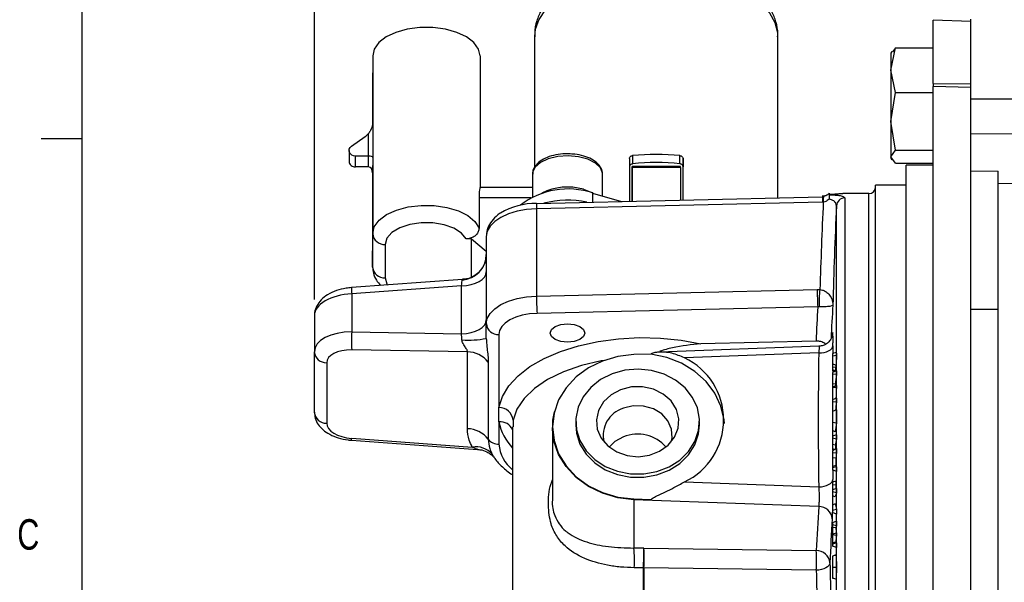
# Model space of a CAD drawing. Header units: inches. Extents: x 0.4 to 16.6, y 0.2 to 10.8.
# Tile 4 of 16: x 0.4 to 3.5, y 6.7 to 8.4. Entities that reach past the tile are written whole.
import ezdxf

# ---------------------------------------------------------------- set-up
doc = ezdxf.new("R2010")
doc.units = ezdxf.units.IN
doc.header["$MEASUREMENT"] = 0
doc.layers.add('BORDER', color=7, linetype='Continuous', lineweight=25)
doc.layers.add('SLD-0', color=7, linetype='Continuous', lineweight=25)
doc.styles.add('SLDTEXTSTYLE0', font='TXT', dxfattribs={"width": 0.75})
doc.dimstyles.new('SLDDIMSTYLE0', dxfattribs={"dimtxt": 0.145833, "dimasz": 0.13, "dimexe": 0, "dimexo": 0.0625, "dimgap": 0.036458, "dimtad": 0, "dimtih": 1, "dimtoh": 1, "dimdec": 1, "dimlfac": 1.55, "dimrnd": 1e-09, "dimzin": 12, "dimdsep": 46, "dimtxsty": 'SLDTEXTSTYLE0', "dimsah": 1, "dimcen": 0.09, "dimadec": 0, "dimazin": 3, "dimtfac": 1, "dimtdec": 1, "dimtofl": 0, "dimtmove": 0, "dimatfit": 3, "dimfxl": 0, "dimfrac": 2, "dimtolj": 1, "dimtzin": 12, "dimarcsym": 0})

# ---------------------------------------------------------------- blocks, each defined once
blk = doc.blocks.new('_D_4')
at = {"layer": 'SLD-0'}
for p, q in [((1.3411, 7.5857), (1.3411, 9.7331)), ((4.915, 9.544), (4.915, 9.7331)), ((1.3411, 9.6081), (2.9449, 9.6081)), ((3.1169, 9.6081), (3.0726, 9.6081)), ((3.0726, 9.6081), (3.0726, 9.3764)), ((3.4402, 9.6081), (3.4846, 9.6081)), ((3.4846, 9.6081), (3.4846, 9.3764)), ((4.915, 9.6081), (3.6122, 9.6081)), ((3.0726, 9.3764), (3.1169, 9.3764)), ((3.4846, 9.3764), (3.4402, 9.3764))]:
    blk.add_line(p, q, dxfattribs=at)
for points in [[(1.3411, 9.6081), (1.4711, 9.5881), (1.4711, 9.6281)], [(4.915, 9.6081), (4.785, 9.6281), (4.785, 9.5881)]]:
    blk.add_solid(points, dxfattribs=at)
at = {"layer": 'SLD-0', "char_height": 0.14583, "attachment_point": 1, "style": 'SLDTEXTSTYLE0'}
for s, insert in [('5.5', (3.1439, 9.8256)), ('141', (3.1169, 9.5644))]:
    blk.add_mtext(s, dxfattribs=dict(at, insert=insert))

msp = doc.modelspace()

# ---------------------------------------------------------------- linework, layer by layer
at = {"color": 7, "linetype": 'Continuous', "lineweight": 25}
for p, q in [((3.3605, 8.44), (3.245, 8.444)), ((3.245, 8.2498), (3.245, 8.444)), ((3.3605, 8.3459), (3.3605, 8.4475)), ((2.0185, 8.3949), (2.0185, 7.9919)), ((2.7669, 7.8982), (2.7669, 8.3949)), ((3.114, 8.2906), (3.1284, 8.3594)), ((3.1284, 8.3594), (3.1195, 8.347)), ((3.1284, 8.3594), (3.245, 8.3594)), ((1.5205, 8.3348), (1.5204, 8.2321)), ((1.5205, 8.3348), (1.5205, 7.7878)), ((1.8508, 8.3347), (1.8508, 7.9295)), ((3.117, 8.3484), (3.114, 8.3432)), ((3.114, 8.3432), (3.114, 8.2906)), ((3.3605, 8.2487), (3.3605, 8.3459)), ((3.1284, 8.2218), (3.114, 8.2906)), ((3.114, 8.2906), (3.114, 8.1331)), ((3.245, 8.2498), (3.3605, 8.2487)), ((3.245, 8.2498), (3.245, 8.2408)), ((3.3605, 8.2372), (3.245, 8.2408)), ((3.245, 6.3125), (3.245, 8.2408)), ((3.3605, 8.2372), (3.3605, 8.2487)), ((1.5204, 8.2321), (1.5204, 8.1355)), ((3.114, 8.1331), (3.1284, 8.2218)), ((3.1284, 8.2218), (3.245, 8.2218)), ((3.3605, 6.3115), (3.3605, 8.2372)), ((4.4045, 8.2013), (3.3605, 8.2013)), ((1.5205, 8.1357), (1.5205, 8.0226)), ((3.1284, 8.0443), (3.114, 8.1331)), ((3.114, 8.1331), (3.114, 8.0244)), ((1.4549, 8.0567), (1.4974, 8.0869)), ((1.5076, 8.0267), (1.5076, 8.096)), ((3.3605, 8.0947), (4.4045, 8.1019)), ((1.4477, 8.0437), (1.4477, 8.0102)), ((1.5076, 8.0267), (1.4677, 8.0267)), ((1.4677, 7.9932), (1.4677, 8.0267)), ((1.5075, 7.9932), (1.5076, 8.0267)), ((2.3199, 8.0279), (2.3199, 8.0025)), ((2.4657, 8.0025), (2.4657, 8.0279)), ((3.114, 8.0244), (3.1284, 8.0443)), ((3.1284, 8.0443), (3.245, 8.0443)), ((1.5205, 8.0226), (1.5204, 7.9754)), ((2.3102, 8.0186), (2.3102, 7.8877)), ((2.4754, 7.8915), (2.4754, 8.0186)), ((2.4754, 8.0186), (2.4754, 7.9931)), ((3.1284, 8.0044), (3.114, 8.0244)), ((3.114, 8.0244), (3.114, 8.0206)), ((3.114, 8.0206), (3.117, 8.0154)), ((3.1284, 8.0044), (3.245, 8.0044)), ((3.245, 7.9981), (3.1611, 7.9981)), ((3.1611, 7.4391), (3.1611, 7.9981)), ((1.5075, 7.9932), (1.4677, 7.9932)), ((1.5204, 7.9761), (1.5204, 7.6852)), ((2.0119, 7.9704), (2.0119, 7.9015)), ((2.2278, 7.9041), (2.2278, 7.9704)), ((2.467, 7.9943), (2.3186, 7.9943)), ((2.3186, 7.9928), (2.3186, 7.9787)), ((2.467, 7.9913), (2.3186, 7.9914)), ((2.3186, 7.8879), (2.3186, 7.9914)), ((2.3186, 7.9787), (2.3186, 7.8879)), ((2.467, 7.9913), (2.467, 7.8913)), ((2.4754, 7.8915), (2.4754, 7.9931)), ((3.3605, 7.9815), (3.4443, 7.9803)), ((3.3605, 7.9815), (3.4443, 7.9803)), ((3.1611, 7.9368), (3.0675, 7.9368)), ((3.0675, 5.8506), (3.0675, 7.9368)), ((4.4017, 7.9494), (3.4443, 7.9417)), ((3.4443, 6.5538), (3.4443, 7.9417)), ((2.0119, 7.9295), (1.8507, 7.9296)), ((2.1972, 7.913), (2.2864, 7.8871)), ((2.9665, 7.9104), (2.964, 7.9105)), ((3.0469, 7.911), (2.9665, 7.911)), ((1.8476, 7.8993), (1.8476, 7.8049)), ((2.904, 7.8848), (2.0244, 7.8644)), ((2.0248, 7.8811), (2.9044, 7.9014)), ((2.9067, 7.8849), (2.904, 7.8848)), ((2.9044, 7.9014), (2.9063, 7.9015)), ((2.9063, 7.9015), (2.9088, 7.9017)), ((2.9088, 7.9017), (2.9088, 7.903)), ((2.0244, 7.8644), (2.0244, 7.5964)), ((2.9471, 6.9412), (2.9471, 7.8735)), ((1.5204, 7.6852), (1.5205, 7.7878)), ((1.5592, 7.755), (1.5591, 7.6524)), ((1.825, 7.7721), (1.8079, 7.7721)), ((1.8249, 7.6551), (1.825, 7.7721)), ((1.825, 7.7721), (1.8701, 7.7338)), ((1.8701, 7.7789), (1.8701, 7.5109)), ((1.7969, 7.6468), (1.4553, 7.6221)), ((1.7937, 7.6278), (1.456, 7.6034)), ((1.456, 7.6034), (1.456, 7.4859)), ((1.7937, 7.4803), (1.7937, 7.6278)), ((2.0244, 7.5964), (2.8879, 7.6164)), ((2.8879, 7.6164), (2.8961, 7.6163)), ((2.8896, 7.5631), (2.0261, 7.5431)), ((2.894, 7.5632), (2.8896, 7.5631)), ((3.4443, 7.5545), (3.3605, 7.5545)), ((1.3411, 7.5357), (1.3411, 7.4251)), ((1.456, 7.4859), (1.7937, 7.4803)), ((1.8701, 7.4658), (1.8701, 7.5109)), ((1.9088, 7.4781), (1.9088, 7.2536)), ((2.8846, 7.4578), (2.5302, 7.4496)), ((1.3411, 7.2392), (1.3411, 7.4251)), ((1.8119, 7.4249), (1.456, 7.4309)), ((1.8119, 7.1883), (1.8119, 7.4249)), ((2.8935, 7.4419), (2.4026, 7.4238)), ((2.8926, 7.4213), (2.4798, 7.406)), ((2.947, 7.4231), (2.9353, 7.4194)), ((2.9364, 7.4432), (2.9361, 7.4187)), ((3.1611, 6.306), (3.1611, 7.4391)), ((1.379, 7.3912), (1.379, 7.2053)), ((1.876, 7.3929), (1.876, 7.1563)), ((2.3763, 7.418), (2.3241, 7.4161)), ((2.9469, 7.4135), (2.9353, 7.4113)), ((2.946, 7.3831), (2.9353, 7.3877)), ((2.9447, 7.3765), (2.9353, 7.3775)), ((2.9441, 7.3667), (2.9353, 7.3691)), ((2.9469, 7.3667), (2.9353, 7.3616)), ((2.9353, 7.3664), (2.9416, 7.3644)), ((2.9353, 7.3616), (2.9353, 7.356)), ((2.9355, 7.3661), (2.9355, 7.3617)), ((2.9469, 7.3667), (2.9469, 7.3547)), ((2.9469, 7.3547), (2.9353, 7.356)), ((2.9353, 7.356), (2.9353, 7.3261)), ((2.9439, 7.3252), (2.9353, 7.3261)), ((2.9353, 7.3261), (2.9353, 7.3166)), ((2.9469, 7.3216), (2.9353, 7.3166)), ((2.9353, 7.3166), (2.9353, 7.3153)), ((2.9469, 7.3155), (2.9353, 7.3153)), ((2.9353, 7.3153), (2.9353, 7.2774)), ((2.9468, 7.2825), (2.9353, 7.2774)), ((2.9353, 7.2774), (2.9353, 7.2715)), ((2.9469, 7.2699), (2.9353, 7.2715)), ((2.9353, 7.2715), (2.9353, 7.2423)), ((2.9468, 7.2825), (2.9469, 7.2699)), ((1.9088, 7.2096), (1.9088, 7.2536)), ((2.9469, 7.2464), (2.9353, 7.2414)), ((2.9363, 7.2419), (2.9353, 7.2423)), ((2.9353, 7.2414), (2.9353, 7.2076)), ((1.9088, 7.2096), (1.9088, 7.1409)), ((2.1452, 7.2102), (2.1452, 7.2)), ((2.5258, 7.2), (2.5258, 7.2102)), ((1.9508, 7.1944), (1.9508, 6.403)), ((2.0734, 7.1922), (2.0734, 6.9701)), ((2.0735, 7.1861), (2.0734, 7.1922)), ((2.9469, 7.2056), (2.9353, 7.2076)), ((2.9353, 7.2076), (2.9353, 7.1828)), ((2.9433, 7.1793), (2.9353, 7.1828)), ((1.4553, 7.1528), (1.8429, 7.1248)), ((1.456, 7.1589), (1.8269, 7.1321)), ((2.9469, 7.1699), (2.9353, 7.1651)), ((2.9353, 7.1651), (2.9353, 7.159)), ((2.9469, 7.1567), (2.9353, 7.159)), ((2.9353, 7.159), (2.9353, 7.1399)), ((2.9469, 7.1699), (2.9469, 7.1567)), ((2.9439, 7.1381), (2.9353, 7.1399)), ((2.9353, 7.1399), (2.9353, 7.1264)), ((2.9469, 7.1276), (2.9353, 7.1209)), ((2.9423, 7.125), (2.9353, 7.1264)), ((2.9353, 7.1264), (2.9353, 7.1243)), ((2.9387, 7.1229), (2.9353, 7.1243)), ((2.9353, 7.1209), (2.9353, 7.1143)), ((2.9439, 7.1381), (2.9439, 7.1246)), ((2.9469, 7.1276), (2.9468, 7.113)), ((2.9468, 7.113), (2.9353, 7.1143)), ((2.9353, 7.1143), (2.9353, 7.099)), ((2.9458, 7.0979), (2.9353, 7.099)), ((2.9353, 7.099), (2.9353, 7.0725)), ((2.9458, 7.0755), (2.9353, 7.0725)), ((2.9353, 7.0725), (2.9353, 7.0684)), ((2.9468, 7.0717), (2.9353, 7.0684)), ((2.9353, 7.0684), (2.9353, 7.0616)), ((2.9469, 7.0569), (2.9353, 7.0616)), ((2.936, 7.0613), (2.9364, 7.0325)), ((2.9468, 7.0717), (2.9469, 7.0569)), ((2.9453, 7.0276), (2.9353, 7.0244)), ((2.4798, 7.025), (2.8926, 7.0097)), ((2.9452, 7.0162), (2.9353, 7.0148)), ((2.9469, 7.0046), (2.9353, 7.0002)), ((2.9353, 7.0002), (2.9353, 6.9939)), ((2.9469, 7.0046), (2.9469, 6.9909)), ((2.3241, 6.9724), (2.3763, 6.9705)), ((2.8925, 6.9492), (2.3241, 6.9702)), ((2.3241, 6.9702), (2.3241, 6.8215)), ((2.9469, 6.9909), (2.9353, 6.9939)), ((2.9353, 6.9939), (2.9353, 6.9816)), ((2.9433, 6.9786), (2.9353, 6.9816)), ((2.9433, 6.9572), (2.9353, 6.9539)), ((2.9353, 6.9539), (2.9353, 6.937)), ((2.9473, 6.9402), (2.9353, 6.937)), ((2.9353, 6.937), (2.9353, 6.9304)), ((2.9473, 6.9402), (2.9473, 6.9254)), ((2.9473, 6.9254), (2.9353, 6.9304)), ((2.9469, 6.9039), (2.9353, 6.8994)), ((2.9353, 6.8994), (2.9353, 6.8931)), ((2.9468, 6.89), (2.9353, 6.8931)), ((2.9353, 6.8931), (2.9353, 6.8845)), ((2.9449, 6.8834), (2.9353, 6.8845)), ((2.9353, 6.8845), (2.9353, 6.8643)), ((2.9469, 6.9039), (2.9468, 6.89)), ((2.9468, 6.8669), (2.9353, 6.8643)), ((2.9353, 6.8643), (2.9353, 6.8627)), ((2.9468, 6.8606), (2.9353, 6.8627)), ((2.9353, 6.8627), (2.9353, 6.8375)), ((2.3549, 6.8209), (2.8851, 6.8136)), ((2.9448, 6.8398), (2.9353, 6.8375)), ((2.9353, 6.8375), (2.9353, 6.8337)), ((2.9468, 6.8372), (2.9353, 6.8337)), ((2.9353, 6.8337), (2.9353, 6.8275)), ((2.9469, 6.8234), (2.9353, 6.8275)), ((2.9468, 6.8372), (2.9469, 6.8234)), ((2.945, 6.8002), (2.9353, 6.797)), ((2.3531, 6.6169), (2.3531, 6.7605)), ((2.3549, 6.7605), (2.3549, 6.6169)), ((2.8851, 6.7532), (2.3549, 6.7605)), ((2.9469, 6.7618), (2.9353, 6.7619))]:
    msp.add_line(p, q, dxfattribs=at)
at = {"color": 8, "linetype": 'Continuous', "lineweight": 25}
for p, q in [((2.1972, 7.913), (2.1972, 7.8851)), ((3.0469, 5.8725), (3.0469, 7.911)), ((1.8476, 7.8993), (2.0073, 7.8993)), ((2.9728, 7.8977), (2.9728, 5.7045)), ((1.7954, 7.6455), (1.797, 7.6464)), ((1.9525, 7.2143), (1.9525, 7.1944)), ((2.9365, 7.0237), (2.9364, 7.0325)), ((2.9471, 5.729), (2.9471, 6.9266))]:
    msp.add_line(p, q, dxfattribs=at)
at = {"color": 8, "linetype": 'Continuous', "lineweight": 25, "flags": 128}
for points in [[(2.7669, 8.3949), (2.7664, 8.4053), (2.7587, 8.4361), (2.7421, 8.466), (2.7168, 8.4941), (2.6836, 8.5198), (2.6431, 8.5424), (2.5966, 8.5613), (2.545, 8.5762), (2.4896, 8.5866), (2.4319, 8.5923), (2.3732, 8.5931), (2.315, 8.5891), (2.2587, 8.5802), (2.2057, 8.5668), (2.1573, 8.5492), (2.1147, 8.5277), (2.0789, 8.503), (2.0509, 8.4757), (2.0313, 8.4463), (2.0206, 8.4157), (2.0185, 8.3949)], [(2.2278, 7.9704), (2.2276, 7.9735), (2.2211, 7.9902), (2.2055, 8.0052), (2.1824, 8.017), (2.1537, 8.0247), (2.122, 8.0276), (2.0901, 8.0254), (2.0608, 8.0183), (2.0368, 8.007), (2.0201, 7.9924), (2.0123, 7.9758), (2.0119, 7.9704)], [(1.5591, 7.6524), (1.5644, 7.6333), (1.5663, 7.6301)], [(2.2321, 7.3983), (2.2233, 7.3967), (2.1628, 7.3827), (2.1074, 7.3636), (2.0587, 7.34), (2.0178, 7.3125), (1.986, 7.2818), (1.964, 7.2488), (1.9525, 7.2143)], [(2.3241, 6.9702), (2.2746, 6.9761), (2.2273, 6.9898), (2.184, 7.0109), (2.1462, 7.0386), (2.1152, 7.0718), (2.0923, 7.1094), (2.0782, 7.1501), (2.0735, 7.1861)]]:
    msp.add_lwpolyline(points, dxfattribs=at)
at = {"color": 7, "linetype": 'Continuous', "lineweight": 25, "flags": 128}
for points in [[(1.8508, 8.3347), (1.846, 8.3557), (1.8319, 8.3754), (1.8093, 8.3928), (1.7795, 8.4068), (1.7442, 8.4167), (1.7056, 8.4217), (1.6658, 8.4217), (1.6271, 8.4167), (1.5918, 8.4069), (1.562, 8.3929), (1.5394, 8.3755), (1.5253, 8.3557), (1.5205, 8.3348)], [(1.4677, 8.0267), (1.4617, 8.0275), (1.4562, 8.0298), (1.4518, 8.0334), (1.4489, 8.0379), (1.4477, 8.043), (1.4484, 8.0481), (1.4508, 8.0528), (1.4549, 8.0567)], [(2.3186, 7.9914), (2.3186, 7.9924), (2.3186, 7.9933), (2.3186, 7.9939), (2.3186, 7.9942), (2.3186, 7.9943), (2.3186, 7.9941), (2.3186, 7.9936), (2.3186, 7.9928)], [(2.1686, 7.9246), (2.1948, 7.9147), (2.1987, 7.9126)], [(1.5205, 7.7878), (1.5254, 7.8091), (1.54, 7.8291), (1.5633, 7.8467), (1.5939, 7.8607), (1.63, 7.8703), (1.6695, 7.875), (1.7099, 7.8745), (1.7488, 7.8688), (1.784, 7.8582), (1.8133, 7.8434), (1.8349, 7.8253), (1.8476, 7.8049)], [(2.0244, 7.8644), (1.9939, 7.8621), (1.9649, 7.8569), (1.9382, 7.8488), (1.9149, 7.8381), (1.8959, 7.8253), (1.8817, 7.8108), (1.8731, 7.7952), (1.8701, 7.7789)], [(1.8079, 7.7721), (1.7937, 7.7898), (1.7706, 7.8047), (1.7404, 7.8155), (1.7057, 7.8212), (1.6694, 7.8215), (1.6344, 7.8163), (1.6036, 7.8061), (1.5796, 7.7916), (1.5644, 7.7741), (1.5592, 7.755)], [(1.7937, 7.6278), (1.8088, 7.629), (1.8232, 7.6317), (1.8365, 7.6357), (1.848, 7.6411), (1.8574, 7.6475), (1.8644, 7.6547), (1.8687, 7.6624), (1.8701, 7.6705)], [(1.8701, 7.5109), (1.8731, 7.5272), (1.8817, 7.5428), (1.8959, 7.5573), (1.9149, 7.5701), (1.9382, 7.5808), (1.9649, 7.5889), (1.9939, 7.5942), (2.0244, 7.5964)], [(2.0261, 7.5431), (2.0029, 7.5414), (1.9808, 7.5374), (1.9606, 7.5312), (1.9429, 7.5231), (1.9284, 7.5134), (1.9177, 7.5024), (1.9111, 7.4905), (1.9088, 7.4781)], [(1.7937, 7.4803), (1.8088, 7.4815), (1.8232, 7.4842), (1.8365, 7.4882), (1.848, 7.4936), (1.8574, 7.4999), (1.8644, 7.5072), (1.8687, 7.5149), (1.8701, 7.523)], [(2.0665, 7.4824), (2.0705, 7.4933), (2.0821, 7.5024), (2.0994, 7.5086), (2.1198, 7.5107), (2.1402, 7.5086), (2.1575, 7.5024), (2.1691, 7.4933), (2.1731, 7.4824), (2.1691, 7.4716), (2.1575, 7.4624), (2.1402, 7.4563), (2.1198, 7.4541), (2.0994, 7.4563), (2.0821, 7.4624), (2.0705, 7.4716), (2.0665, 7.4824)], [(1.9088, 7.2536), (1.9195, 7.2875), (1.9393, 7.3202), (1.9677, 7.351), (2.0042, 7.3793), (2.0481, 7.4045), (2.0983, 7.4261), (2.1539, 7.4437), (2.2137, 7.4568), (2.2765, 7.4652), (2.3408, 7.4686), (2.4055, 7.4672), (2.469, 7.4608), (2.5302, 7.4496)], [(2.8926, 7.4213), (2.9009, 7.4216), (2.9089, 7.4228), (2.9164, 7.4248), (2.923, 7.4275), (2.9284, 7.4308), (2.9326, 7.4346), (2.9353, 7.4388), (2.9364, 7.4432)], [(2.3241, 7.4161), (2.2746, 7.4102), (2.2274, 7.3965), (2.1841, 7.3755), (2.1463, 7.3478), (2.1154, 7.3146), (2.0924, 7.277), (2.0783, 7.2364), (2.0736, 7.1943), (2.0783, 7.1521), (2.0924, 7.1115), (2.1154, 7.0739), (2.1463, 7.0407), (2.1841, 7.0131), (2.2274, 6.992), (2.2746, 6.9783), (2.3241, 6.9724)], [(2.6023, 7.2049), (2.6014, 7.2156), (2.5919, 7.2576), (2.5733, 7.2973), (2.5463, 7.3333), (2.5117, 7.3644), (2.4709, 7.3895), (2.4252, 7.4075), (2.3763, 7.418)], [(2.257, 7.3572), (2.2215, 7.3394), (2.1914, 7.3156), (2.1681, 7.2869), (2.1525, 7.2546), (2.1455, 7.2202), (2.1475, 7.1854), (2.1581, 7.1517), (2.1771, 7.1207), (2.2035, 7.094), (2.2361, 7.0726), (2.2733, 7.0577), (2.3134, 7.05), (2.3546, 7.0497), (2.3948, 7.0569), (2.4323, 7.0713), (2.4653, 7.0922), (2.4922, 7.1186), (2.5117, 7.1493), (2.5231, 7.1829), (2.5256, 7.2177), (2.5193, 7.2522), (2.5044, 7.2847), (2.4815, 7.3137), (2.4519, 7.3379), (2.4168, 7.3561), (2.3779, 7.3675), (2.337, 7.3716), (2.2961, 7.3681), (2.257, 7.3572)], [(2.2831, 7.3084), (2.2538, 7.2927), (2.2305, 7.271), (2.2151, 7.2447), (2.2086, 7.2159), (2.2115, 7.1866), (2.2236, 7.1592), (2.244, 7.1355), (2.2712, 7.1173), (2.3031, 7.106), (2.3375, 7.1025), (2.3717, 7.1069), (2.4032, 7.119), (2.4297, 7.1379), (2.4493, 7.1622), (2.4603, 7.19), (2.4622, 7.2193), (2.4546, 7.2479), (2.4382, 7.2737), (2.4142, 7.2949), (2.3843, 7.3097), (2.3508, 7.3172), (2.3162, 7.3167), (2.2831, 7.3084)], [(2.9439, 7.3252), (2.9439, 7.3236), (2.9439, 7.3221), (2.9439, 7.3205), (2.9439, 7.3203)], [(2.9469, 7.3216), (2.9469, 7.3208), (2.9469, 7.3201), (2.9469, 7.3193), (2.9469, 7.3185), (2.9469, 7.3178), (2.9469, 7.317), (2.9469, 7.3162), (2.9469, 7.3155)], [(2.4387, 7.1473), (2.4413, 7.1603), (2.4397, 7.1872), (2.4288, 7.2124), (2.4096, 7.2338), (2.3839, 7.2494), (2.3538, 7.258), (2.3221, 7.2586), (2.2916, 7.2513)], [(2.1452, 7.2), (2.1475, 7.1751), (2.1581, 7.1414), (2.1771, 7.1105), (2.2035, 7.0837), (2.2361, 7.0624), (2.2733, 7.0475), (2.3134, 7.0397), (2.3546, 7.0394), (2.3948, 7.0467), (2.4323, 7.0611), (2.4653, 7.0819), (2.4922, 7.1084), (2.5117, 7.1391), (2.5231, 7.1726), (2.5258, 7.2)], [(2.292, 7.1632), (2.2656, 7.1487), (2.2482, 7.1319)], [(2.8926, 7.0097), (2.9009, 7.0102), (2.909, 7.0115), (2.9164, 7.0137), (2.923, 7.0165), (2.9284, 7.0199), (2.9326, 7.0238), (2.9353, 7.0281), (2.9364, 7.0325)], [(2.9468, 6.8669), (2.9468, 6.8661), (2.9468, 6.8653), (2.9468, 6.8645), (2.9468, 6.8637), (2.9468, 6.863), (2.9468, 6.8622), (2.9468, 6.8614), (2.9468, 6.8606)], [(2.9271, 6.7765), (2.9261, 6.7721), (2.9236, 6.7679), (2.9197, 6.764), (2.9145, 6.7605), (2.9083, 6.7576), (2.9011, 6.7554), (2.8933, 6.7539), (2.8851, 6.7532)]]:
    msp.add_lwpolyline(points, dxfattribs=at)
at = {"color": 7, "linetype": 'Continuous', "lineweight": 25}
for centre, radius, start, end in [((1.4629, 8.1357), 0.0598, 305.2771, 318.3724), ((2.3927, 7.3319), 0.6998, 84.0141, 95.9736), ((1.4661, 8.0116), 0.0184, 184.3082, 275.088), ((2.3927, 7.3961), 0.6108, 83.1388, 96.8489), ((-0.2249, 7.992), 2.6918, 359.9856, 0.0484), ((2.1212, 7.6864), 0.2391, 71.4478, 127.782), ((2.1202, 7.7542), 0.1771, 74.1472, 116.608), ((3.0469, 7.9316), 0.0206, 270, 0), ((2.0228, 7.666), 0.2151, 89.4675, 120.5255), ((2.2343, 7.8673), 0.2099, 176.2467, 180.7954), ((2.12, 7.5989), 0.2919, 78.2705, 104.3827), ((17.9315, 7.1587), 15.0423, 177.23297, 178.25694), ((3.1139, 7.8877), 0.2099, 176.2467, 180.7954), ((3.2987, 7.9028), 0.3924, 180.197, 182.6237), ((2.9727, 7.872), 0.0257, 89.6795, 176.6638), ((17.9367, 7.1814), 15.0056, 177.35629, 178.52282), ((1.5565, 7.791), 0.0361, 185.1004, 274.3141), ((1.7908, 7.7247), 0.0793, 273.3325, 359.2309), ((1.5564, 7.6884), 0.0361, 185.1004, 274.3141), ((3.6847, 7.6149), 0.7967, 179.8947, 183.7323), ((3.2248, 7.5764), 0.3311, 173.0801, 182.288), ((2.8211, 7.595), 0.7967, 179.8947, 183.7323), ((8.7741, 7.2312), 5.8939, 176.77147, 177.79649), ((8.8105, 7.1929), 5.8864, 176.34448, 177.33806), ((1.8783, 7.4584), 0.4232, 176.2707, 183.7293), ((1.9061, 7.5142), 0.0361, 185.0999, 274.3217), ((1.813, 7.792), 0.3312, 266.9208, 279.932), ((1.3779, 7.4282), 0.037, 184.7895, 271.6598), ((1.81, 7.341), 0.084, 38.2042, 88.7362), ((17.9022, 7.2163), 15.0111, 179.2177, 180.78873), ((2.389, 7.2155), 0.2111, 295.4918, 64.5082), ((17.9144, 7.2387), 14.9794, 179.63765, 180.36235), ((8.0717, 6.8267), 5.152, 174.118, 174.4479), ((20.4134, 6.5582), 17.483, 177.51741, 177.6276), ((6.8752, 6.8081), 3.9554, 173.2956, 173.6558), ((1.3779, 7.2423), 0.037, 184.7895, 271.6598), ((1.9094, 7.2104), 0.0433, 5.2088, 90.7574), ((2.3164, 7.1683), 0.0866, 106.6063, 194.0025), ((20.3694, 7.2231), 17.4226, 179.92351, 180.05745), ((1.81, 7.1043), 0.084, 38.2042, 88.7362), ((5.7521, 6.8156), 2.8322, 172.085, 172.6218), ((1.9079, 7.1815), 0.0407, 218.3492, 271.3237), ((2.3354, 7.0554), 0.1162, 41.1873, 111.9379), ((4.9675, 6.8259), 2.0476, 170.7026, 171.2274), ((1.8376, 7.0649), 0.068, 41.8954, 99.0138), ((21.9931, 7.0871), 19.0474, 179.96764, 180.03506), ((11.3758, 6.4928), 8.4517, 175.79207, 175.89484), ((3.4648, 7.2261), 0.5404, 196.1844, 196.5974), ((2.6698, 6.9702), 0.3457, 179.6233, 179.9876), ((3.5734, 6.8053), 0.6534, 163.4976, 164.623), ((8.7394, 6.5646), 5.8595, 176.23683, 177.56497), ((2.893, 6.9076), 0.0416, 5.88, 90.6888), ((3.7488, 7.1397), 0.826, 192.7618, 193.9031), ((3.7468, 7.1392), 0.8239, 193.9036, 193.9738), ((8.769, 6.528), 5.8473, 176.23683, 177.56497), ((3.5427, 6.7099), 0.6224, 163.1811, 163.8219), ((5.9069, 7.2266), 2.9819, 186.6093, 186.9285), ((7.5703, 6.4105), 4.6454, 174.4402, 174.6982), ((1.9245, 6.7832), 0.4014, 356.8353, 5.4629), ((1.0204, 6.8308), 1.3346, 356.9796, 359.5751), ((1.7994, 6.7907), 0.5563, 356.888, 3.112), ((3.0614, 6.9262), 0.1451, 216.5709, 217.8737), ((2.886, 6.7723), 0.0413, 5.8715, 91.1531), ((2.3296, 6.7834), 0.5563, 356.888, 3.112), ((2.353, 6.8431), 0.0827, 270.0666, 271.3264), ((17.8762, 7.0564), 14.9517, 181.07255, 181.54654), ((17.8657, 7.0336), 14.9832, 181.07255, 181.54654)]:
    msp.add_arc(centre, radius, start, end, dxfattribs=at)
at = {"color": 8, "linetype": 'Continuous', "lineweight": 25}
for centre, radius, start, end in [((1.6337, 7.6203), 0.1785, 179.4054, 185.4189), ((1.913, 7.1686), 0.0412, 23.249, 95.7426), ((2.0696, 7.2422), 0.164, 191.4966, 223.5927), ((1.4193, 7.1606), 0.0367, 347.809, 357.3071), ((2.0196, 7.1493), 0.1111, 184.3489, 231.7153)]:
    msp.add_arc(centre, radius, start, end, dxfattribs=at)
at = {"color": 7, "linetype": 'Continuous', "lineweight": 25}
for centre, major_axis, ratio, start_param, end_param in [((1.5076, 8.0226), (0.0129, 0), 0.317322, 0.000263, 1.571059), ((1.5075, 7.9754), (0, 0.0178), 0.725609, 4.71245, 6.283246), ((1.7895, 7.6062), (0.0058, 0.0405), 0.03192, 5.280409, 6.049946), ((1.4624, 7.5394), (0.1213, 0.005), 0.529763, 1.601221, 3.119657), ((1.4624, 7.4215), (0.1213, -0.005), 0.529763, 1.645092, 3.163528), ((1.7895, 7.4592), (-0.0014, 0.04), 0.144846, 4.759429, 5.26209), ((1.4603, 7.3876), (0.0812, -0.005), 0.528965, 1.655811, 3.174247), ((1.4603, 7.2017), (0.0812, -0.005), 0.528965, 3.174247, 4.692683), ((2.3559, 6.5837), (0.4469, -0.023), 0.529407, 1.600232, 1.669315), ((2.354, 6.5466), (0.403, -0.023), 0.529177, 1.603175, 1.672259)]:
    msp.add_ellipse(centre, major_axis=major_axis, ratio=ratio, start_param=start_param, end_param=end_param, dxfattribs=at)
for points, knots in [([(2.0702, 8.5164), (2.0665, 8.5128), (2.0539, 8.5002), (2.0382, 8.4752), (2.0242, 8.4414), (2.0179, 8.4132), (2.0191, 8.3967), (2.0194, 8.3928)], [0, 0, 0, 0, 0.110238, 0.379536, 0.636833, 0.91433, 1, 1, 1, 1]), ([(2.7661, 8.3934), (2.7663, 8.3967), (2.7676, 8.412), (2.7618, 8.439), (2.7487, 8.4725), (2.7319, 8.4996), (2.7178, 8.514), (2.7124, 8.5195)], [0, 0, 0, 0, 0.071404, 0.327151, 0.580738, 0.839682, 1, 1, 1, 1]), ([(1.5205, 8.1357), (1.5205, 8.1356), (1.5205, 8.1317), (1.5196, 8.1213), (1.5157, 8.1071), (1.5098, 8.0991), (1.5076, 8.096)], [0, 0, 0, 0, 0.005867, 0.269945, 0.722843, 1, 1, 1, 1]), ([(2.1331, 8.0327), (2.1263, 8.0331), (2.1097, 8.0342), (2.0833, 8.0308), (2.0568, 8.0231), (2.0344, 8.0112), (2.0196, 7.9962), (2.012, 7.982), (2.0127, 7.9738), (2.0129, 7.9713)], [0, 0, 0, 0, 0.116933, 0.283542, 0.45112, 0.620938, 0.793978, 0.93888, 1, 1, 1, 1]), ([(2.2273, 7.9698), (2.2274, 7.9706), (2.2287, 7.9773), (2.2236, 7.99), (2.2123, 8.0052), (2.194, 8.0179), (2.1702, 8.0272), (2.1488, 8.0323), (2.1361, 8.0326), (2.1331, 8.0327)], [0, 0, 0, 0, 0.025155, 0.198701, 0.370778, 0.554508, 0.748111, 0.942402, 1, 1, 1, 1]), ([(2.3102, 8.0186), (2.3103, 8.0195), (2.3105, 8.0214), (2.3121, 8.024), (2.3145, 8.0261), (2.3172, 8.0275), (2.3191, 8.0278), (2.3199, 8.0279)], [0, 0, 0, 0, 0.208585, 0.417083, 0.628009, 0.843762, 1, 1, 1, 1]), ([(2.4657, 8.0279), (2.4668, 8.0277), (2.469, 8.0272), (2.4719, 8.0255), (2.4741, 8.0231), (2.4752, 8.0206), (2.4753, 8.0191), (2.4754, 8.0186)], [0, 0, 0, 0, 0.220415, 0.440874, 0.65977, 0.874154, 1, 1, 1, 1]), ([(2.3199, 8.0025), (2.3188, 8.0023), (2.3165, 8.0018), (2.3136, 8), (2.3114, 7.9975), (2.3103, 7.9951), (2.3102, 7.9936), (2.3102, 7.9931)], [0, 0, 0, 0, 0.222259, 0.444578, 0.664793, 0.879008, 1, 1, 1, 1]), ([(2.4754, 7.9931), (2.4753, 7.994), (2.475, 7.9958), (2.4735, 7.9984), (2.4711, 8.0006), (2.4684, 8.002), (2.4665, 8.0024), (2.4657, 8.0025)], [0, 0, 0, 0, 0.206695, 0.413279, 0.622997, 0.839016, 1, 1, 1, 1]), ([(3.4443, 7.9417), (3.4443, 7.9488), (3.4443, 7.9585), (3.4443, 7.9755), (3.4443, 7.9803)], [0, 0, 0, 0, 0.721232, 1, 1, 1, 1]), ([(1.8508, 7.9295), (1.8506, 7.9291), (1.8502, 7.9282), (1.8483, 7.9179), (1.8476, 7.9068), (1.8476, 7.9), (1.8476, 7.8993)], [0, 0, 0, 0, 0.319006, 0.637733, 0.960851, 1, 1, 1, 1]), ([(2.925, 7.9123), (2.9239, 7.9112), (2.9204, 7.9072), (2.9132, 7.904), (2.9067, 7.9029), (2.904, 7.9031), (2.9036, 7.9031)], [0, 0, 0, 0, 0.2014597, 0.6677155, 0.9582316, 1, 1, 1, 1]), ([(2.9256, 7.8946), (2.9256, 7.8971), (2.9256, 7.9027), (2.9256, 7.9091), (2.9256, 7.9123), (2.9256, 7.9118), (2.9256, 7.9117)], [0, 0, 0, 0, 0.263113, 0.590147, 0.919512, 1, 1, 1, 1]), ([(2.9639, 7.9107), (2.9612, 7.9105), (2.9561, 7.9102), (2.9437, 7.9092), (2.9333, 7.9085), (2.9264, 7.9083), (2.9256, 7.9083)], [0, 0, 0, 0, 0.36931, 0.692404, 0.962544, 1, 1, 1, 1]), ([(2.9256, 7.9075), (2.9299, 7.9074), (2.9411, 7.9069), (2.9567, 7.9055), (2.9702, 7.9026), (2.9719, 7.8994), (2.9728, 7.8977)], [0, 0, 0, 0, 0.138436, 0.365679, 0.646387, 1, 1, 1, 1]), ([(2.924, 7.8941), (2.9223, 7.8926), (2.9195, 7.89), (2.9138, 7.8865), (2.9095, 7.8855), (2.9067, 7.8849)], [0, 0, 0, 0, 0.351707, 0.570564, 1, 1, 1, 1]), ([(2.924, 7.8941), (2.9241, 7.8941), (2.9246, 7.8943), (2.9251, 7.8945), (2.9256, 7.8946)], [0, 0, 0, 0, 0.107056, 1, 1, 1, 1]), ([(2.9471, 7.8735), (2.9466, 7.8769), (2.9458, 7.883), (2.9378, 7.8897), (2.9295, 7.8929), (2.9247, 7.894), (2.924, 7.8941)], [0, 0, 0, 0, 0.415528, 0.728879, 0.965883, 1, 1, 1, 1]), ([(1.9152, 7.8519), (1.9138, 7.8511), (1.9038, 7.8458), (1.8905, 7.8323), (1.8764, 7.8118), (1.8707, 7.7932), (1.8703, 7.7822), (1.8701, 7.7789)], [0, 0, 0, 0, 0.050719, 0.351375, 0.628047, 0.889846, 1, 1, 1, 1]), ([(1.8476, 7.8049), (1.8472, 7.8013), (1.8463, 7.794), (1.8398, 7.7843), (1.83, 7.7769), (1.8188, 7.7727), (1.8112, 7.7723), (1.8079, 7.7721)], [0, 0, 0, 0, 0.208577, 0.417103, 0.627125, 0.84105, 1, 1, 1, 1]), ([(1.87, 7.7227), (1.8697, 7.7179), (1.8691, 7.7079), (1.863, 7.6905), (1.8519, 7.6733), (1.8348, 7.6586), (1.8157, 7.6489), (1.8023, 7.6481), (1.7968, 7.6478)], [0, 0, 0, 0, 0.142817, 0.297623, 0.472831, 0.663379, 0.863189, 1, 1, 1, 1]), ([(1.5204, 7.6852), (1.5209, 7.6791), (1.522, 7.665), (1.5303, 7.6452), (1.5402, 7.6339), (1.5448, 7.6286)], [0, 0, 0, 0, 0.290504, 0.669631, 1, 1, 1, 1]), ([(1.4553, 7.6221), (1.4497, 7.6216), (1.4338, 7.62), (1.4081, 7.6135), (1.3819, 7.6014), (1.3616, 7.5855), (1.3478, 7.5668), (1.3418, 7.5495), (1.3413, 7.539), (1.3411, 7.5357)], [0, 0, 0, 0, 0.0970157, 0.278468, 0.4658571, 0.6363666, 0.7900353, 0.9339838, 1, 1, 1, 1]), ([(2.8961, 7.6163), (2.8989, 7.6158), (2.9031, 7.615), (2.9107, 7.6121), (2.9202, 7.6062), (2.9304, 7.5941), (2.9353, 7.5807), (2.9361, 7.5714), (2.9361, 7.5682), (2.9361, 7.5682)], [0, 0, 0, 0, 0.079924, 0.120498, 0.256172, 0.483866, 0.824757, 0.997282, 1, 1, 1, 1]), ([(2.9361, 7.5682), (2.9361, 7.5682), (2.936, 7.5677), (2.9347, 7.5665), (2.9292, 7.5648), (2.9185, 7.5635), (2.9087, 7.5631), (2.901, 7.563), (2.8968, 7.5631), (2.894, 7.5632)], [0, 0, 0, 0, 0.002718, 0.175236, 0.516128, 0.743829, 0.879505, 0.920085, 1, 1, 1, 1]), ([(2.9364, 7.4432), (2.9364, 7.4485), (2.9366, 7.4618), (2.9365, 7.4771), (2.9361, 7.4854), (2.9353, 7.4842), (2.9347, 7.4754), (2.9344, 7.471)], [0, 0, 0, 0, 0.14302, 0.357265, 0.57142, 0.785714, 1, 1, 1, 1]), ([(1.8119, 7.4249), (1.8119, 7.4261), (1.8119, 7.4285), (1.8088, 7.4347), (1.8036, 7.4416), (1.7987, 7.4495), (1.7959, 7.4556), (1.7954, 7.4596), (1.7952, 7.4613)], [0, 0, 0, 0, 0.1341931, 0.2706045, 0.5662684, 0.7410534, 0.8904729, 1, 1, 1, 1]), ([(1.8701, 7.4658), (1.8702, 7.4632), (1.8704, 7.4519), (1.8726, 7.4341), (1.8753, 7.4123), (1.8758, 7.3996), (1.876, 7.3929)], [0, 0, 0, 0, 0.083563, 0.361355, 0.663147, 1, 1, 1, 1]), ([(2.9137, 7.4484), (2.9122, 7.4497), (2.9071, 7.454), (2.8966, 7.4572), (2.8882, 7.4576), (2.8846, 7.4578)], [0, 0, 0, 0, 0.210571, 0.66713, 1, 1, 1, 1]), ([(2.9349, 7.4776), (2.9349, 7.4777), (2.935, 7.478), (2.9348, 7.4769), (2.9343, 7.4744), (2.9326, 7.4688), (2.9282, 7.46), (2.9192, 7.4505), (2.9071, 7.4435), (2.8978, 7.4427), (2.8934, 7.4423)], [0, 0, 0, 0, 0.03273, 0.11277, 0.170668, 0.242849, 0.404719, 0.597998, 0.810121, 1, 1, 1, 1]), ([(2.4798, 7.406), (2.467, 7.4115), (2.4399, 7.4232), (2.4068, 7.4249), (2.3865, 7.4223), (2.3794, 7.4203), (2.3771, 7.4186), (2.3763, 7.418)], [0, 0, 0, 0, 0.367082, 0.776529, 0.891563, 0.961723, 1, 1, 1, 1]), ([(2.5302, 7.4496), (2.5007, 7.4466), (2.4579, 7.4423), (2.417, 7.4305), (2.4043, 7.4268)], [0, 0, 0, 0, 0.690055, 1, 1, 1, 1]), ([(2.9465, 7.4228), (2.9465, 7.4229), (2.9467, 7.423), (2.9468, 7.421), (2.9469, 7.4175), (2.9469, 7.4145), (2.9469, 7.4135)], [0, 0, 0, 0, 0.051513, 0.415822, 0.802576, 1, 1, 1, 1]), ([(2.9353, 7.4194), (2.9353, 7.419), (2.9353, 7.4183), (2.9353, 7.4151), (2.9353, 7.4124), (2.9353, 7.4113)], [0, 0, 0, 0, 0.3527864, 0.755291, 1, 1, 1, 1]), ([(2.9353, 7.4113), (2.9353, 7.4104), (2.9353, 7.4085), (2.9353, 7.4055), (2.9353, 7.4015), (2.9353, 7.3979), (2.9353, 7.3943), (2.9353, 7.3913), (2.9353, 7.389), (2.9353, 7.3877)], [0, 0, 0, 0, 0.13166, 0.262606, 0.382381, 0.62404, 0.689215, 0.819656, 1, 1, 1, 1]), ([(2.9469, 7.4135), (2.9469, 7.4112), (2.9469, 7.4064), (2.9467, 7.3972), (2.9463, 7.3895), (2.9461, 7.3848), (2.946, 7.3831)], [0, 0, 0, 0, 0.243995, 0.506256, 0.821435, 1, 1, 1, 1]), ([(2.9353, 7.3877), (2.9353, 7.3873), (2.9353, 7.3857), (2.9353, 7.3823), (2.9353, 7.3792), (2.9353, 7.3775)], [0, 0, 0, 0, 0.09287, 0.478226, 1, 1, 1, 1]), ([(2.9353, 7.3775), (2.9353, 7.3763), (2.9353, 7.3743), (2.9353, 7.3714), (2.9353, 7.37), (2.9353, 7.3691)], [0, 0, 0, 0, 0.356421, 0.610646, 1, 1, 1, 1]), ([(2.9353, 7.3691), (2.9353, 7.3682), (2.9353, 7.3669), (2.9353, 7.3664), (2.9353, 7.3664), (2.9353, 7.3665)], [0, 0, 0, 0, 0.61596, 0.922171, 1, 1, 1, 1]), ([(2.9447, 7.3765), (2.9446, 7.3753), (2.9445, 7.3731), (2.9444, 7.3697), (2.9442, 7.3679), (2.9441, 7.3667)], [0, 0, 0, 0, 0.303715, 0.563749, 1, 1, 1, 1]), ([(2.9449, 7.3835), (2.9449, 7.3832), (2.9449, 7.3809), (2.9448, 7.3785), (2.9447, 7.3765)], [0, 0, 0, 0, 0.120666, 1, 1, 1, 1]), ([(1.3411, 7.2392), (1.3417, 7.2329), (1.3429, 7.2194), (1.3525, 7.2006), (1.3676, 7.184), (1.3883, 7.1701), (1.4144, 7.1595), (1.4378, 7.1544), (1.4517, 7.1531), (1.4553, 7.1528)], [0, 0, 0, 0, 0.127497, 0.271031, 0.418443, 0.580441, 0.757581, 0.937994, 1, 1, 1, 1]), ([(2.0801, 7.2414), (2.0794, 7.2393), (2.0743, 7.2242), (2.0723, 7.2051), (2.0739, 7.1887), (2.0742, 7.1857)], [0, 0, 0, 0, 0.120366, 0.837997, 1, 1, 1, 1]), ([(1.8269, 7.1321), (1.8234, 7.1392), (1.8144, 7.1578), (1.8128, 7.1767), (1.8119, 7.1883)], [0, 0, 0, 0, 0.383687, 1, 1, 1, 1]), ([(1.876, 7.1563), (1.8768, 7.1467), (1.8781, 7.1312), (1.8854, 7.1161), (1.8882, 7.1103)], [0, 0, 0, 0, 0.616238, 1, 1, 1, 1]), ([(1.8429, 7.1241), (1.8454, 7.1241), (1.8553, 7.1243), (1.8704, 7.1183), (1.8851, 7.1093), (1.8936, 7.1006), (1.8956, 7.0979), (1.8964, 7.0969)], [0, 0, 0, 0, 0.106538, 0.423216, 0.680564, 0.880895, 1, 1, 1, 1]), ([(1.8958, 7.098), (1.8961, 7.0976), (1.9018, 7.0876), (1.9198, 7.0706), (1.9381, 7.0538), (1.9504, 7.047), (1.9508, 7.0467)], [0, 0, 0, 0, 0.019802, 0.491382, 0.984027, 1, 1, 1, 1]), ([(2.9447, 7.0274), (2.9448, 7.0269), (2.9449, 7.0259), (2.9451, 7.0221), (2.9452, 7.0185), (2.9452, 7.0164), (2.9452, 7.0162)], [0, 0, 0, 0, 0.307762, 0.624888, 0.958686, 1, 1, 1, 1]), ([(2.3763, 6.9705), (2.3776, 6.9716), (2.3822, 6.9759), (2.407, 6.9872), (2.4413, 7.0039), (2.469, 7.0191), (2.4798, 7.025)], [0, 0, 0, 0, 0.054828, 0.205428, 0.690359, 1, 1, 1, 1]), ([(2.8926, 7.0097), (2.8929, 7.0052), (2.8935, 6.9963), (2.8938, 6.9812), (2.8937, 6.9668), (2.8932, 6.9558), (2.8927, 6.9511), (2.8925, 6.9492)], [0, 0, 0, 0, 0.215256, 0.430083, 0.644311, 0.858257, 1, 1, 1, 1]), ([(2.9353, 7.0243), (2.9353, 7.024), (2.9353, 7.0235), (2.9353, 7.0219), (2.9353, 7.0203), (2.9353, 7.018), (2.9353, 7.0161), (2.9353, 7.0148)], [0, 0, 0, 0, 0.267269, 0.421737, 0.576174, 0.730571, 1, 1, 1, 1]), ([(2.9353, 7.0148), (2.9353, 7.0123), (2.9353, 7.0084), (2.9353, 7.0035), (2.9353, 7.0012), (2.9353, 7.0003)], [0, 0, 0, 0, 0.540036, 0.81342, 1, 1, 1, 1]), ([(2.9452, 7.0162), (2.9453, 7.0135), (2.9453, 7.0095), (2.9453, 7.0054), (2.9453, 7.004)], [0, 0, 0, 0, 0.672306, 1, 1, 1, 1]), ([(2.9451, 6.8002), (2.9435, 6.7997), (2.9402, 6.7986), (2.9369, 6.7975), (2.9353, 6.797)], [0, 0, 0, 0, 0.5, 1, 1, 1, 1]), ([(2.9353, 6.797), (2.9353, 6.7963), (2.9353, 6.7951), (2.9353, 6.7874), (2.9353, 6.7778), (2.9353, 6.7688), (2.9353, 6.7634), (2.9353, 6.7619)], [0, 0, 0, 0, 0.254645, 0.485901, 0.697343, 0.915301, 1, 1, 1, 1]), ([(2.945, 6.8002), (2.9453, 6.7995), (2.9458, 6.7982), (2.9464, 6.7895), (2.9468, 6.7788), (2.9469, 6.769), (2.9469, 6.7633), (2.9469, 6.7618)], [0, 0, 0, 0, 0.262709, 0.495619, 0.706806, 0.920815, 1, 1, 1, 1]), ([(2.9353, 6.7619), (2.9353, 6.7571), (2.9353, 6.748), (2.9353, 6.7377), (2.9353, 6.7312), (2.9353, 6.7294), (2.9353, 6.7295), (2.9353, 6.7295)], [0, 0, 0, 0, 0.273879, 0.51408, 0.726099, 0.939867, 1, 1, 1, 1]), ([(2.9469, 6.7618), (2.9469, 6.7565), (2.9468, 6.7465), (2.9464, 6.7352), (2.9459, 6.7281), (2.9454, 6.7261), (2.9451, 6.7263), (2.9451, 6.7263)], [0, 0, 0, 0, 0.2706068, 0.5126625, 0.7223653, 0.9353103, 1, 1, 1, 1]), ([(2.9353, 6.7295), (2.9372, 6.7288), (2.9411, 6.7276), (2.945, 6.7263), (2.947, 6.7257)], [0, 0, 0, 0, 0.5, 1, 1, 1, 1])]:
    msp.add_open_spline(points, degree=3, knots=knots, dxfattribs=at)
at = {"color": 8, "linetype": 'Continuous', "lineweight": 25}
for points, knots in [([(2.964, 7.9105), (2.9635, 7.9105), (2.9622, 7.9107), (2.9521, 7.9097), (2.9397, 7.9088), (2.9291, 7.9083), (2.9256, 7.9082)], [0, 0, 0, 0, 0.1718953, 0.5044288, 0.837275, 1, 1, 1, 1]), ([(2.8936, 7.4414), (2.8936, 7.4415), (2.8938, 7.4421), (2.8937, 7.4381), (2.8933, 7.4306), (2.8928, 7.424), (2.8926, 7.4213)], [0, 0, 0, 0, 0.111521, 0.444015, 0.777196, 1, 1, 1, 1]), ([(1.843, 7.1254), (1.842, 7.1253), (1.8384, 7.1251), (1.8328, 7.1286), (1.8279, 7.1315), (1.8269, 7.1321)], [0, 0, 0, 0, 0.228874, 0.837628, 1, 1, 1, 1]), ([(1.8882, 7.1103), (1.8889, 7.1089), (1.8914, 7.1042), (1.8942, 7.1006), (1.8961, 7.0981)], [0, 0, 0, 0, 0.3065119, 1, 1, 1, 1]), ([(2.3253, 6.7611), (2.3111, 6.7615), (2.2827, 6.7624), (2.2289, 6.7702), (2.1665, 6.7889), (2.1165, 6.8204), (2.0852, 6.8576), (2.0662, 6.898), (2.0597, 6.952), (2.062, 7.001), (2.0719, 7.0274), (2.0734, 7.0313)], [0, 0, 0, 0, 0.077954, 0.155979, 0.313436, 0.493211, 0.601094, 0.708791, 0.842695, 0.976842, 1, 1, 1, 1]), ([(2.0735, 6.9701), (2.0734, 6.9699), (2.0709, 6.9506), (2.0789, 6.9245), (2.0935, 6.8943), (2.1088, 6.8782), (2.1343, 6.8581), (2.1738, 6.8396), (2.2435, 6.824), (2.2973, 6.8223), (2.3241, 6.8215)], [0, 0, 0, 0, 0.001054, 0.150093, 0.255562, 0.364649, 0.400245, 0.616676, 0.80921, 1, 1, 1, 1]), ([(2.9359, 6.9508), (2.9361, 6.959), (2.9363, 6.9689), (2.9364, 6.9794), (2.9364, 6.9812)], [0, 0, 0, 0, 0.831052, 1, 1, 1, 1]), ([(2.9344, 6.9118), (2.9346, 6.9154), (2.935, 6.9207), (2.9352, 6.9288), (2.9353, 6.9314)], [0, 0, 0, 0, 0.676506, 1, 1, 1, 1])]:
    msp.add_open_spline(points, degree=3, knots=knots, dxfattribs=at)
at = {"layer": 'BORDER'}
for p, q in [((0.6263, 10.6421), (0.6263, 0.3921)), ((0.6263, 8.0796), (0.5013, 8.0796))]:
    msp.add_line(p, q, dxfattribs=at)

# ---------------------------------------------------------------- texts
at = {"color": 7, "linetype": 'Continuous', "lineweight": 0, "insert": (0.4273, 6.9103), "char_height": 0.0937, "attachment_point": 1, "style": 'SLDTEXTSTYLE0'}
msp.add_mtext('C', dxfattribs=at)

# ---------------------------------------------------------------- dimensions: what is measured, and where the dimension line sits
at = {"layer": 'SLD-0'}
dim = msp.add_linear_dim(base=(1.3411, 9.6081), p1=(4.915, 9.494), p2=(1.3411, 7.5357), dimstyle='SLDDIMSTYLE0', dxfattribs=at)
dim.commit()
dim.dimension.update_dxf_attribs({"geometry": '_D_4', "text_midpoint": (3.2786, 9.6081), "dimtype": 160})

doc.saveas('drawing.dxf')
